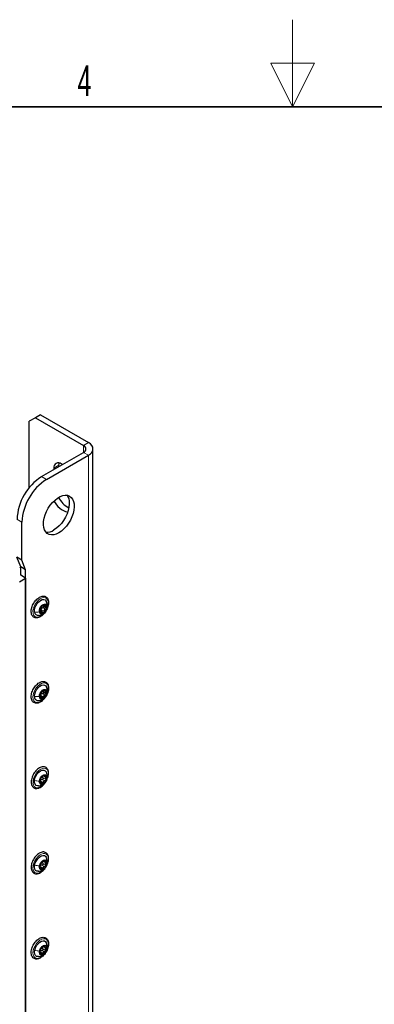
# Paper-space layout 'Blatt2' of a CAD drawing. Header units: millimetres. Extents: x 5 to 418, y 2 to 292.
# Tile 67 of 88: x 186 to 226, y 179 to 292. Entities that reach past the tile are written whole.
import ezdxf

# ---------------------------------------------------------------- set-up
doc = ezdxf.new("R2010")
doc.units = ezdxf.units.MM
doc.layers.add('SLD-0', color=7, linetype='Continuous')
doc.styles.add('SLDTEXTSTYLE1', font='TXT', dxfattribs={"width": 0.605})

psp = doc.layouts.new('Blatt2')

# ---------------------------------------------------------------- linework, layer by layer
at = {"color": 7, "linetype": 'Continuous', "lineweight": 25}
for p, q in [((187.47, 246.78), (186.77, 246.38)), ((188.04, 247.11), (187.47, 246.78)), ((187.47, 246.78), (192.99, 243.6)), ((188.04, 247.11), (193.55, 243.93)), ((186.77, 238.75), (186.77, 246.38)), ((194.08, 100.3), (194.08, 243.19)), ((188.18, 240.01), (192.99, 242.78)), ((188.75, 239.68), (193.55, 242.46)), ((189.6, 240.99), (189.6, 240.82)), ((190.16, 241.15), (190.16, 241.31)), ((190.58, 241.39), (190.44, 241.48)), ((185.92, 230.41), (185.92, 234.78)), ((185.92, 230.41), (185.35, 230.74)), ((185.78, 229.64), (185.35, 230.74)), ((186.34, 229.31), (185.78, 229.64)), ((185.78, 228.67), (185.78, 229.64)), ((186.34, 229.31), (185.92, 230.41)), ((186.34, 228.35), (185.78, 228.67)), ((186.34, 133.31), (186.34, 229.31)), ((185.64, 227.94), (186.34, 228.35)), ((186.34, 228.35), (186.34, 140.32)), ((188.31, 225.18), (188.65, 224.98)), ((188.32, 225.24), (188.38, 225.2)), ((188.29, 224.45), (188.02, 224.61)), ((188.35, 215.29), (188.66, 215.11)), ((188.36, 215.46), (188.42, 215.42)), ((188.19, 214.67), (188.01, 214.78)), ((188.14, 204.88), (187.99, 204.97)), ((188.37, 205.67), (188.46, 205.62)), ((188.38, 195.87), (188.49, 195.81)), ((188.11, 195.1), (187.98, 195.17)), ((188.39, 186.07), (188.51, 186)), ((188.78, 185.72), (188.8, 185.77)), ((188.1, 185.31), (187.98, 185.37))]:
    psp.add_line(p, q, dxfattribs=at)
at = {"color": 7, "linetype": 'Continuous', "lineweight": 18}
for p, q in [((192.99, 243.6), (193.55, 243.93)), ((192.99, 243.6), (192.99, 242.78)), ((192.99, 242.78), (193.55, 242.46)), ((193.55, 99.56), (193.55, 242.46)), ((190.16, 241.31), (189.6, 240.99)), ((188.18, 240.01), (188.75, 239.68)), ((185.92, 234.78), (185.35, 235.11)), ((188.34, 225.24), (188.35, 225.24)), ((188.52, 225.26), (188.64, 225.19)), ((187.99, 224.69), (187.99, 224.68)), ((188.03, 224.45), (188.13, 224.39)), ((188.16, 224.72), (188.47, 224.54)), ((188.31, 224.96), (188.62, 224.78)), ((188.28, 215.09), (188.59, 214.91)), ((188.38, 215.48), (188.41, 215.46)), ((188.51, 215.42), (188.66, 215.34)), ((188.82, 215.4), (188.8, 215.27)), ((188, 214.66), (188.08, 214.61)), ((188.1, 214.87), (188.41, 214.69)), ((188.01, 204.87), (188.05, 204.84)), ((188.05, 205.03), (188.36, 204.85)), ((188.24, 205.23), (188.55, 205.05)), ((188.34, 205.42), (188.65, 205.24)), ((188.36, 205.67), (188.67, 205.49)), ((188.44, 205.68), (188.46, 205.67)), ((188.81, 205.47), (188.8, 205.39)), ((188.37, 195.84), (188.68, 195.66)), ((188.47, 195.89), (188.49, 195.88)), ((187.98, 195.09), (188.04, 195.06)), ((188.02, 195.21), (188.33, 195.04)), ((188.21, 195.39), (188.53, 195.21)), ((188.32, 195.58), (188.63, 195.4)), ((188.8, 195.6), (188.79, 195.55)), ((188.2, 185.58), (188.51, 185.4)), ((188.31, 185.77), (188.62, 185.59)), ((188.37, 186.02), (188.68, 185.84)), ((188.45, 186.11), (188.5, 186.08)), ((188.01, 185.41), (188.32, 185.23)), ((188.01, 185.29), (188.03, 185.28))]:
    psp.add_line(p, q, dxfattribs=at)
at = {"color": 7, "linetype": 'Continuous', "lineweight": 25, "flags": 128}
for points in [[(193.55, 242.46), (193.78, 242.61), (193.95, 242.79), (194.05, 242.99), (194.08, 243.19), (194.05, 243.39), (193.95, 243.59), (193.78, 243.77), (193.55, 243.93)], [(190.16, 241.31), (190.18, 241.49), (190.2, 241.58)], [(190.16, 233.56), (189.86, 233.41), (189.57, 233.33), (189.3, 233.32), (189.05, 233.37), (188.83, 233.48), (188.66, 233.66), (188.52, 233.89), (188.43, 234.17), (188.39, 234.49), (188.41, 234.84), (188.47, 235.22), (188.58, 235.61), (188.74, 235.99), (188.94, 236.37), (189.17, 236.72), (189.43, 237.04), (189.72, 237.32), (190.01, 237.55), (190.31, 237.72), (190.61, 237.83), (190.89, 237.88), (191.15, 237.86), (191.38, 237.78), (191.58, 237.63), (191.74, 237.43), (191.85, 237.17), (191.91, 236.87), (191.93, 236.53), (191.89, 236.17), (191.8, 235.78), (191.67, 235.4), (191.49, 235.02), (191.27, 234.65), (191.02, 234.31), (190.75, 234.01), (190.46, 233.76), (190.16, 233.56)], [(191.1, 237.87), (191.17, 237.75), (191.29, 237.5), (191.35, 237.2), (191.36, 236.86), (191.32, 236.49), (191.24, 236.11), (191.1, 235.72), (190.92, 235.34), (190.71, 234.98), (190.46, 234.64), (190.18, 234.34), (189.89, 234.08), (189.6, 233.88)], [(187.37, 224.44), (187.37, 224.67), (187.42, 224.92), (187.52, 225.18), (187.67, 225.43), (187.85, 225.63), (188.05, 225.79), (188.25, 225.88), (188.43, 225.89), (188.59, 225.84), (188.7, 225.71), (188.76, 225.53)], [(187.94, 224.48), (187.94, 224.65), (187.99, 224.85), (188.09, 225.04), (188.22, 225.2), (188.37, 225.32), (188.51, 225.37), (188.65, 225.36), (188.74, 225.28), (188.79, 225.15)], [(188.79, 225.15), (188.79, 224.97), (188.74, 224.78), (188.64, 224.59), (188.51, 224.42), (188.36, 224.31), (188.21, 224.25), (188.08, 224.26), (187.99, 224.34), (187.94, 224.48)], [(187.36, 214.77), (187.39, 215.02), (187.47, 215.28), (187.6, 215.53), (187.77, 215.76), (187.97, 215.93), (188.17, 216.05), (188.36, 216.1), (188.53, 216.07), (188.66, 215.97), (188.73, 215.85)], [(187.93, 214.76), (187.95, 214.95), (188.03, 215.14), (188.15, 215.32), (188.29, 215.46), (188.44, 215.55), (188.58, 215.57), (188.7, 215.53), (188.77, 215.42), (188.8, 215.27)], [(188.8, 215.27), (188.77, 215.08), (188.7, 214.88), (188.58, 214.7), (188.44, 214.56), (188.29, 214.47), (188.15, 214.45), (188.03, 214.5), (187.96, 214.6), (187.93, 214.76)], [(187.37, 205.09), (187.42, 205.35), (187.53, 205.61), (187.68, 205.85), (187.87, 206.05), (188.06, 206.2), (188.26, 206.28), (188.45, 206.29), (188.6, 206.23), (188.71, 206.1), (188.73, 206.06)], [(187.82, 204.48), (187.69, 204.48), (187.54, 204.54), (187.43, 204.67), (187.37, 204.86), (187.37, 205.09)], [(187.93, 205.03), (187.98, 205.23), (188.07, 205.42), (188.2, 205.59), (188.35, 205.71), (188.5, 205.77), (188.63, 205.77), (188.73, 205.69), (188.79, 205.57), (188.8, 205.39)], [(188.8, 205.39), (188.75, 205.2), (188.66, 205.01), (188.53, 204.84), (188.38, 204.72), (188.23, 204.66), (188.1, 204.66), (188, 204.73), (187.94, 204.86), (187.93, 205.03)], [(187.38, 195.38), (187.45, 195.64), (187.58, 195.89), (187.74, 196.12), (187.93, 196.31), (188.13, 196.44), (188.33, 196.5), (188.5, 196.48), (188.64, 196.4), (188.73, 196.26)], [(187.94, 195.29), (188, 195.48), (188.1, 195.67), (188.24, 195.83), (188.39, 195.93), (188.54, 195.98), (188.66, 195.95), (188.75, 195.87), (188.8, 195.72), (188.79, 195.55)], [(187.81, 194.68), (187.81, 194.68), (187.63, 194.69), (187.49, 194.78), (187.4, 194.93), (187.36, 195.14), (187.38, 195.38)], [(188.79, 195.55), (188.73, 195.35), (188.63, 195.16), (188.49, 195.01), (188.34, 194.9), (188.19, 194.85), (188.07, 194.88), (187.98, 194.97), (187.93, 195.11), (187.94, 195.29)], [(187.39, 185.62), (187.47, 185.87), (187.6, 186.13), (187.77, 186.35), (187.96, 186.53), (188.16, 186.65), (188.35, 186.7), (188.52, 186.68), (188.66, 186.58), (188.73, 186.47)], [(187.81, 184.88), (187.78, 184.88), (187.61, 184.9), (187.48, 185), (187.39, 185.16), (187.36, 185.37), (187.39, 185.62)], [(188.78, 185.72), (188.72, 185.53), (188.61, 185.34), (188.47, 185.19), (188.32, 185.09), (188.18, 185.06), (188.05, 185.09), (187.97, 185.18), (187.93, 185.33), (187.95, 185.51)], [(187.95, 185.51), (188.01, 185.71), (188.12, 185.89), (188.26, 186.04), (188.41, 186.14), (188.55, 186.18), (188.68, 186.15), (188.76, 186.05), (188.8, 185.91), (188.78, 185.72)]]:
    psp.add_lwpolyline(points, dxfattribs=at)
at = {"color": 7, "linetype": 'Continuous', "lineweight": 18, "flags": 128}
for points in [[(187.2, 224.31), (187.19, 224.55), (187.23, 224.81), (187.32, 225.08), (187.45, 225.35), (187.62, 225.6), (187.81, 225.81), (188.02, 225.97), (188.23, 226.07), (188.43, 226.11), (188.61, 226.09), (188.76, 226), (188.87, 225.85), (188.93, 225.66), (188.94, 225.42), (188.9, 225.15), (188.81, 224.88), (188.68, 224.62), (188.51, 224.37), (188.32, 224.16), (188.11, 224), (187.9, 223.89), (187.7, 223.85), (187.52, 223.88), (187.37, 223.96), (187.26, 224.11), (187.2, 224.31)], [(187.19, 214.68), (187.22, 214.93), (187.29, 215.2), (187.41, 215.47), (187.57, 215.73), (187.75, 215.95), (187.96, 216.13), (188.17, 216.25), (188.38, 216.31), (188.56, 216.31), (188.72, 216.24), (188.84, 216.11), (188.92, 215.92), (188.94, 215.69), (188.92, 215.44), (188.85, 215.17), (188.73, 214.9), (188.57, 214.64), (188.38, 214.42), (188.18, 214.24), (187.96, 214.12), (187.76, 214.06), (187.57, 214.06), (187.41, 214.13), (187.29, 214.26), (187.22, 214.45), (187.19, 214.68)], [(187.2, 205.02), (187.25, 205.29), (187.35, 205.56), (187.5, 205.83), (187.67, 206.06), (187.87, 206.26), (188.08, 206.41), (188.29, 206.49), (188.49, 206.52), (188.66, 206.47), (188.8, 206.37), (188.89, 206.21), (188.94, 205.99), (188.94, 205.75), (188.88, 205.48), (188.78, 205.21), (188.64, 204.95), (188.46, 204.71), (188.26, 204.51), (188.05, 204.37), (187.84, 204.28), (187.65, 204.25), (187.48, 204.3), (187.34, 204.4), (187.24, 204.57), (187.2, 204.78), (187.2, 205.02)], [(187.21, 195.33), (187.29, 195.6), (187.41, 195.87), (187.56, 196.12), (187.75, 196.35), (187.95, 196.53), (188.16, 196.65), (188.37, 196.71), (188.56, 196.71), (188.72, 196.64), (188.84, 196.51), (188.92, 196.33), (188.94, 196.1), (188.92, 195.85), (188.85, 195.58), (188.73, 195.31), (188.57, 195.05), (188.39, 194.83), (188.18, 194.65), (187.97, 194.53), (187.77, 194.46), (187.58, 194.47), (187.42, 194.53), (187.3, 194.66), (187.22, 194.84), (187.19, 195.07), (187.21, 195.33)], [(187.22, 185.57), (187.3, 185.85), (187.43, 186.11), (187.59, 186.36), (187.78, 186.58), (187.99, 186.75), (188.2, 186.87), (188.4, 186.92), (188.59, 186.9), (188.74, 186.83), (188.86, 186.69), (188.93, 186.5), (188.94, 186.26), (188.91, 186), (188.83, 185.73), (188.71, 185.46), (188.54, 185.21), (188.35, 185), (188.15, 184.83), (187.94, 184.71), (187.73, 184.66), (187.55, 184.67), (187.39, 184.75), (187.28, 184.89), (187.21, 185.08), (187.19, 185.31), (187.22, 185.57)]]:
    psp.add_lwpolyline(points, dxfattribs=at)
at = {"color": 7, "linetype": 'Continuous', "lineweight": 25}
for centre, radius, start, end in [((192.83, 243.19), 0.437, 290.7834, 69.2166), ((190.11, 241.07), 0.524, 50.7967, 189.214), ((191.47, 234.84), 6.12, 122.4871, 177.5129), ((192.04, 234.52), 6.12, 122.4873, 177.5127), ((192.82, 239.08), 3.07, 208.4653, 240.4806), ((191.87, 238.39), 2.56, 207.5084, 254.3056), ((188.8, 235.09), 1.45, 264.4301, 303.3243), ((185.74, 229.73), 0.155, 242.6995, 285.2118), ((188.87, 224.52), 0.912, 129.208, 164.8555), ((188.52, 225.02), 0.304, 60.5487, 136.9585), ((188.37, 225.02), 0.397, 337.668, 41.0698), ((187.76, 224.46), 0.388, 182.6382, 277.5863), ((188.36, 224.6), 0.397, 157.668, 221.0698), ((188.21, 224.61), 0.304, 240.5487, 316.9585), ((188.46, 224.7), 0.335, 141.3446, 152.7188), ((187.86, 225.11), 0.912, 309.208, 344.8555), ((188.48, 214.82), 0.509, 153.5053, 206.7828), ((188.83, 214.75), 0.861, 122.7572, 159.8543), ((188.38, 214.83), 0.316, 135.3901, 147.2214), ((188.52, 215.28), 0.247, 40.878, 129.4097), ((187.9, 215.28), 0.861, 302.7572, 339.8543), ((188.25, 215.21), 0.509, 333.5053, 26.7828), ((187.78, 214.7), 0.425, 169.9555, 274.3432), ((188.21, 214.75), 0.247, 220.878, 309.4097), ((188.58, 205.01), 0.613, 150.1588, 197.0257), ((188.2, 204.92), 0.221, 204.3555, 299.9976), ((188.77, 205), 0.786, 116.5551, 156.0373), ((188.31, 204.99), 0.288, 130.0036, 142.5888), ((188.5, 205.52), 0.223, 166.1228, 181.0617), ((187.96, 205.43), 0.786, 296.5551, 336.0373), ((188.53, 205.51), 0.221, 24.3555, 119.9976), ((188.15, 205.42), 0.613, 330.1588, 17.0257), ((188.73, 195.24), 0.725, 111.8806, 153.6305), ((188.51, 195.67), 0.249, 162.7154, 176.5896), ((188.54, 195.71), 0.215, 14.1457, 111.8607), ((188.08, 195.63), 0.682, 327.8826, 11.4224), ((188.65, 195.2), 0.682, 147.8826, 191.4224), ((188.19, 195.12), 0.215, 194.1457, 291.8607), ((188.25, 195.17), 0.265, 126.1033, 139.4078), ((188, 195.59), 0.725, 291.8806, 333.6305), ((188.68, 185.4), 0.711, 146.871, 189.176), ((188.23, 185.36), 0.254, 124.3095, 137.988), ((188.71, 185.46), 0.696, 109.6859, 152.6115), ((188.52, 185.85), 0.26, 161.283, 174.764), ((188.54, 185.92), 0.215, 10.0449, 107.878), ((188.05, 185.84), 0.711, 326.871, 9.176), ((188.19, 185.32), 0.215, 190.0449, 287.878), ((188.02, 185.77), 0.696, 289.6859, 332.6115)]:
    psp.add_arc(centre, radius, start, end, dxfattribs=at)
for points, knots in [([(188.21, 224.03), (188.24, 224.06), (188.35, 224.14), (188.51, 224.32), (188.68, 224.56), (188.82, 224.82), (188.92, 225.09), (188.98, 225.36), (188.99, 225.61), (188.95, 225.84), (188.86, 226.04), (188.72, 226.18), (188.55, 226.27), (188.36, 226.29), (188.16, 226.26), (187.95, 226.17), (187.74, 226.03), (187.54, 225.84), (187.36, 225.61), (187.2, 225.36), (187.09, 225.09), (187.01, 224.82), (186.98, 224.56), (187, 224.32), (187.06, 224.1), (187.18, 223.94), (187.34, 223.82), (187.52, 223.77), (187.72, 223.78), (187.92, 223.85), (188.09, 223.94), (188.18, 224.01), (188.21, 224.03)], [0, 0, 0, 0, 0.018584, 0.053698, 0.088758, 0.123794, 0.158884, 0.194104, 0.229548, 0.265255, 0.30087, 0.335455, 0.368521, 0.400979, 0.433947, 0.468143, 0.503155, 0.538327, 0.573418, 0.608455, 0.643515, 0.678666, 0.714002, 0.749598, 0.785348, 0.82051, 0.854202, 0.886786, 0.919368, 0.953026, 0.987769, 1, 1, 1, 1]), ([(188.05, 224.88), (188.06, 224.89), (188.07, 224.92), (188.1, 224.96), (188.12, 225), (188.14, 225.03), (188.17, 225.07), (188.19, 225.1), (188.2, 225.12)], [0, 0, 0, 0, 0.2492191, 0.3743567, 0.4989469, 0.6240198, 0.7497675, 1, 1, 1, 1]), ([(188.3, 225.22), (188.29, 225.22), (188.27, 225.2), (188.24, 225.17), (188.22, 225.14), (188.21, 225.13), (188.2, 225.12)], [0, 0, 0, 0, 0.24999, 0.499611, 0.749127, 1, 1, 1, 1]), ([(188.35, 225.24), (188.35, 225.24), (188.35, 225.25), (188.34, 225.25), (188.32, 225.24), (188.31, 225.23), (188.3, 225.22)], [0, 0, 0, 0, 0.249853, 0.499901, 0.750114, 1, 1, 1, 1]), ([(188.41, 225.13), (188.41, 225.12), (188.42, 225.11), (188.43, 225.08), (188.43, 225.05), (188.41, 225.01), (188.38, 224.98), (188.35, 224.96), (188.32, 224.96), (188.31, 224.96)], [0, 0, 0, 0, 0.0706039, 0.2251979, 0.3796653, 0.5342532, 0.6896551, 0.8445134, 1, 1, 1, 1]), ([(188.35, 225.24), (188.35, 225.23), (188.35, 225.22), (188.37, 225.21), (188.4, 225.21), (188.43, 225.22), (188.48, 225.24), (188.52, 225.25), (188.54, 225.27)], [0, 0, 0, 0, 0.24922, 0.374358, 0.498948, 0.624021, 0.749768, 1, 1, 1, 1]), ([(188.67, 225.28), (188.66, 225.28), (188.65, 225.29), (188.61, 225.29), (188.58, 225.28), (188.55, 225.27), (188.54, 225.27)], [0, 0, 0, 0, 0.249858, 0.4994668, 0.7490113, 1, 1, 1, 1]), ([(188.64, 225.19), (188.62, 225.17), (188.6, 225.14), (188.58, 225.1), (188.58, 225.07), (188.59, 225.04), (188.62, 225), (188.65, 224.99), (188.68, 224.98)], [0, 0, 0, 0, 0.249194, 0.37433, 0.498925, 0.624004, 0.749757, 1, 1, 1, 1]), ([(188.64, 225.19), (188.65, 225.19), (188.67, 225.21), (188.68, 225.24), (188.68, 225.26), (188.67, 225.27), (188.67, 225.28)], [0, 0, 0, 0, 0.249806, 0.500054, 0.750309, 1, 1, 1, 1]), ([(188.81, 225.39), (188.8, 225.43), (188.78, 225.54), (188.74, 225.63), (188.72, 225.68)], [0, 0, 0, 0, 0.4791583, 1, 1, 1, 1]), ([(188.79, 224.96), (188.8, 225.01), (188.83, 225.13), (188.82, 225.25), (188.81, 225.31)], [0, 0, 0, 0, 0.460734, 1, 1, 1, 1]), ([(187.8, 224.07), (187.91, 224.09), (188.08, 224.13), (188.29, 224.23), (188.37, 224.31), (188.4, 224.33)], [0, 0, 0, 0, 0.4771081, 0.8226819, 1, 1, 1, 1]), ([(187.99, 224.75), (187.99, 224.74), (187.98, 224.72), (187.98, 224.7), (187.99, 224.68), (187.99, 224.68), (187.99, 224.68)], [0, 0, 0, 0, 0.250032, 0.499632, 0.749228, 1, 1, 1, 1]), ([(188.05, 224.88), (188.04, 224.87), (188.03, 224.86), (188.02, 224.83), (188, 224.79), (188, 224.77), (187.99, 224.75)], [0, 0, 0, 0, 0.249816, 0.499908, 0.75012, 1, 1, 1, 1]), ([(188.03, 224.47), (188.03, 224.5), (188.03, 224.54), (188.02, 224.6), (188.02, 224.63), (188.01, 224.66), (188.01, 224.68), (188, 224.68), (187.99, 224.68)], [0, 0, 0, 0, 0.2491937, 0.3743301, 0.4989253, 0.6240038, 0.7497569, 1, 1, 1, 1]), ([(188.03, 224.47), (188.03, 224.46), (188.03, 224.43), (188.03, 224.39), (188.04, 224.36), (188.06, 224.35), (188.06, 224.34)], [0, 0, 0, 0, 0.249806, 0.500054, 0.750309, 1, 1, 1, 1]), ([(188.06, 224.34), (188.07, 224.34), (188.08, 224.33), (188.1, 224.34), (188.12, 224.36), (188.12, 224.38), (188.13, 224.39)], [0, 0, 0, 0, 0.249858, 0.499467, 0.749011, 1, 1, 1, 1]), ([(188.16, 224.72), (188.16, 224.71), (188.17, 224.68), (188.16, 224.64), (188.15, 224.61), (188.12, 224.58), (188.1, 224.57), (188.09, 224.57)], [0, 0, 0, 0, 0.2033628, 0.4051567, 0.6078835, 0.8104316, 1, 1, 1, 1]), ([(188.32, 224.42), (188.3, 224.44), (188.27, 224.47), (188.23, 224.48), (188.2, 224.48), (188.18, 224.47), (188.15, 224.45), (188.13, 224.41), (188.13, 224.39)], [0, 0, 0, 0, 0.24922, 0.374358, 0.498948, 0.624021, 0.749768, 1, 1, 1, 1]), ([(188.16, 224.72), (188.15, 224.74), (188.14, 224.78), (188.15, 224.83), (188.16, 224.85)], [0, 0, 0, 0, 0.500646, 1, 1, 1, 1]), ([(188.19, 224.91), (188.21, 224.92), (188.25, 224.95), (188.29, 224.95), (188.31, 224.96)], [0, 0, 0, 0, 0.49811, 1, 1, 1, 1]), ([(188.32, 224.42), (188.32, 224.41), (188.34, 224.4), (188.37, 224.38), (188.4, 224.38), (188.42, 224.39), (188.43, 224.4)], [0, 0, 0, 0, 0.249853, 0.499901, 0.750114, 1, 1, 1, 1]), ([(188.43, 224.4), (188.44, 224.41), (188.46, 224.43), (188.47, 224.46), (188.48, 224.5), (188.47, 224.53), (188.47, 224.54)], [0, 0, 0, 0, 0.2499898, 0.4996108, 0.7491272, 1, 1, 1, 1]), ([(188.62, 224.78), (188.6, 224.77), (188.56, 224.77), (188.51, 224.73), (188.48, 224.7), (188.46, 224.66), (188.45, 224.61), (188.46, 224.57), (188.47, 224.54)], [0, 0, 0, 0, 0.249219, 0.374357, 0.498947, 0.62402, 0.749767, 1, 1, 1, 1]), ([(188.62, 224.78), (188.64, 224.78), (188.66, 224.78), (188.69, 224.8), (188.72, 224.83), (188.73, 224.86), (188.74, 224.87)], [0, 0, 0, 0, 0.249816, 0.499908, 0.75012, 1, 1, 1, 1]), ([(188.74, 224.87), (188.74, 224.88), (188.74, 224.9), (188.73, 224.94), (188.71, 224.96), (188.69, 224.97), (188.68, 224.98)], [0, 0, 0, 0, 0.250032, 0.499632, 0.749228, 1, 1, 1, 1]), ([(188.05, 214.12), (188.08, 214.14), (188.19, 214.21), (188.37, 214.36), (188.55, 214.57), (188.72, 214.82), (188.85, 215.08), (188.94, 215.36), (188.98, 215.62), (188.98, 215.87), (188.93, 216.1), (188.83, 216.28), (188.68, 216.41), (188.51, 216.48), (188.31, 216.49), (188.11, 216.45), (187.9, 216.34), (187.69, 216.19), (187.49, 215.99), (187.32, 215.76), (187.17, 215.5), (187.06, 215.23), (187, 214.96), (186.98, 214.7), (187.01, 214.46), (187.09, 214.26), (187.21, 214.1), (187.38, 214.01), (187.57, 213.97), (187.77, 213.99), (187.93, 214.05), (188.02, 214.11), (188.05, 214.12)], [0, 0, 0, 0, 0.018671, 0.053855, 0.088975, 0.124022, 0.159065, 0.194178, 0.229444, 0.264954, 0.300709, 0.33617, 0.370376, 0.403178, 0.43563, 0.468881, 0.503339, 0.538444, 0.573601, 0.608673, 0.643708, 0.678784, 0.713971, 0.749366, 0.785026, 0.820722, 0.855584, 0.88891, 0.921435, 0.954207, 0.988173, 1, 1, 1, 1]), ([(188.02, 215.04), (188.02, 215.03), (188.01, 215.01), (188, 214.98), (188, 214.96), (188, 214.96), (188.01, 214.96)], [0, 0, 0, 0, 0.250032, 0.499632, 0.749228, 1, 1, 1, 1]), ([(188.01, 214.72), (188.01, 214.75), (188.01, 214.79), (188.02, 214.85), (188.02, 214.89), (188.02, 214.92), (188.01, 214.95), (188.01, 214.95), (188.01, 214.96)], [0, 0, 0, 0, 0.249194, 0.37433, 0.498925, 0.624004, 0.749757, 1, 1, 1, 1]), ([(188.08, 215.15), (188.08, 215.15), (188.07, 215.14), (188.05, 215.11), (188.04, 215.08), (188.03, 215.05), (188.02, 215.04)], [0, 0, 0, 0, 0.249816, 0.4999076, 0.7501199, 1, 1, 1, 1]), ([(188.08, 215.15), (188.09, 215.17), (188.1, 215.18), (188.13, 215.22), (188.16, 215.25), (188.18, 215.28), (188.22, 215.33), (188.24, 215.35), (188.26, 215.37)], [0, 0, 0, 0, 0.249219, 0.374357, 0.498947, 0.62402, 0.749767, 1, 1, 1, 1]), ([(188.1, 214.87), (188.1, 214.89), (188.09, 214.94), (188.11, 214.98), (188.12, 215)], [0, 0, 0, 0, 0.500646, 1, 1, 1, 1]), ([(188.16, 215.05), (188.17, 215.06), (188.21, 215.08), (188.25, 215.09), (188.28, 215.09)], [0, 0, 0, 0, 0.49811, 1, 1, 1, 1]), ([(188.36, 215.47), (188.35, 215.46), (188.33, 215.45), (188.3, 215.42), (188.28, 215.4), (188.26, 215.38), (188.26, 215.37)], [0, 0, 0, 0, 0.24999, 0.499611, 0.749127, 1, 1, 1, 1]), ([(188.35, 215.28), (188.34, 215.3), (188.3, 215.32), (188.29, 215.35), (188.28, 215.37)], [0, 0, 0, 0, 0.500609, 1, 1, 1, 1]), ([(188.35, 215.28), (188.36, 215.28), (188.38, 215.27), (188.4, 215.24), (188.41, 215.2), (188.4, 215.16), (188.38, 215.13), (188.35, 215.1), (188.31, 215.09), (188.29, 215.09), (188.28, 215.09)], [0, 0, 0, 0, 0.125212, 0.249468, 0.37431, 0.49905, 0.623887, 0.749382, 0.874437, 1, 1, 1, 1]), ([(188.41, 215.46), (188.41, 215.47), (188.42, 215.48), (188.41, 215.48), (188.39, 215.48), (188.37, 215.47), (188.36, 215.47)], [0, 0, 0, 0, 0.249853, 0.499901, 0.750114, 1, 1, 1, 1]), ([(188.41, 215.46), (188.41, 215.45), (188.4, 215.43), (188.42, 215.42), (188.44, 215.42), (188.47, 215.42), (188.52, 215.42), (188.56, 215.44), (188.59, 215.45)], [0, 0, 0, 0, 0.24922, 0.374358, 0.498948, 0.624021, 0.749768, 1, 1, 1, 1]), ([(188.71, 215.44), (188.7, 215.45), (188.69, 215.46), (188.66, 215.46), (188.62, 215.46), (188.6, 215.45), (188.59, 215.45)], [0, 0, 0, 0, 0.249858, 0.4994668, 0.7490113, 1, 1, 1, 1]), ([(188.66, 215.34), (188.64, 215.32), (188.61, 215.29), (188.59, 215.25), (188.58, 215.22), (188.59, 215.18), (188.61, 215.14), (188.64, 215.12), (188.66, 215.11)], [0, 0, 0, 0, 0.249194, 0.37433, 0.498925, 0.624004, 0.749757, 1, 1, 1, 1]), ([(188.59, 214.91), (188.6, 214.91), (188.62, 214.91), (188.66, 214.92), (188.69, 214.95), (188.7, 214.97), (188.71, 214.98)], [0, 0, 0, 0, 0.249816, 0.4999076, 0.7501199, 1, 1, 1, 1]), ([(188.66, 215.34), (188.67, 215.35), (188.69, 215.36), (188.71, 215.39), (188.72, 215.42), (188.71, 215.43), (188.71, 215.44)], [0, 0, 0, 0, 0.249806, 0.500054, 0.750309, 1, 1, 1, 1]), ([(188.71, 214.98), (188.71, 215), (188.72, 215.02), (188.71, 215.06), (188.69, 215.09), (188.67, 215.1), (188.66, 215.11)], [0, 0, 0, 0, 0.250032, 0.4996317, 0.7492275, 1, 1, 1, 1]), ([(188.82, 215.4), (188.82, 215.47), (188.81, 215.63), (188.76, 215.78), (188.73, 215.86)], [0, 0, 0, 0, 0.4696127, 1, 1, 1, 1]), ([(188.77, 215.09), (188.78, 215.12), (188.82, 215.22), (188.82, 215.33), (188.82, 215.4)], [0, 0, 0, 0, 0.301304, 1, 1, 1, 1]), ([(187.81, 214.28), (187.95, 214.31), (188.2, 214.37), (188.46, 214.55), (188.55, 214.68), (188.58, 214.71)], [0, 0, 0, 0, 0.476047, 0.851927, 1, 1, 1, 1]), ([(188.01, 214.72), (188, 214.71), (188, 214.69), (188, 214.65), (188.01, 214.61), (188.02, 214.59), (188.02, 214.59)], [0, 0, 0, 0, 0.249806, 0.500054, 0.750309, 1, 1, 1, 1]), ([(188.02, 214.59), (188.03, 214.58), (188.04, 214.57), (188.06, 214.57), (188.07, 214.59), (188.08, 214.61), (188.08, 214.61)], [0, 0, 0, 0, 0.249858, 0.499467, 0.749011, 1, 1, 1, 1]), ([(188.1, 214.87), (188.1, 214.86), (188.11, 214.83), (188.1, 214.79), (188.08, 214.76), (188.07, 214.75), (188.06, 214.74)], [0, 0, 0, 0, 0.277214, 0.552289, 0.828635, 1, 1, 1, 1]), ([(188.26, 214.6), (188.24, 214.62), (188.22, 214.65), (188.19, 214.68), (188.16, 214.68), (188.13, 214.68), (188.11, 214.66), (188.09, 214.63), (188.08, 214.61)], [0, 0, 0, 0, 0.24922, 0.374358, 0.498948, 0.624021, 0.749768, 1, 1, 1, 1]), ([(188.26, 214.6), (188.27, 214.59), (188.28, 214.57), (188.31, 214.55), (188.34, 214.54), (188.36, 214.55), (188.37, 214.56)], [0, 0, 0, 0, 0.249853, 0.499901, 0.750114, 1, 1, 1, 1]), ([(188.37, 214.56), (188.37, 214.56), (188.39, 214.58), (188.41, 214.61), (188.42, 214.65), (188.41, 214.68), (188.41, 214.69)], [0, 0, 0, 0, 0.24999, 0.499611, 0.749127, 1, 1, 1, 1]), ([(188.59, 214.91), (188.56, 214.91), (188.52, 214.9), (188.47, 214.88), (188.44, 214.85), (188.42, 214.81), (188.41, 214.76), (188.41, 214.72), (188.41, 214.69)], [0, 0, 0, 0, 0.249219, 0.374357, 0.498947, 0.62402, 0.749767, 1, 1, 1, 1]), ([(188.69, 205), (188.72, 205.04), (188.79, 205.16), (188.88, 205.39), (188.96, 205.66), (188.99, 205.92), (188.97, 206.16), (188.9, 206.37), (188.78, 206.54), (188.62, 206.65), (188.44, 206.69), (188.24, 206.68), (188.03, 206.62), (187.82, 206.49), (187.61, 206.32), (187.42, 206.11), (187.26, 205.87), (187.13, 205.6), (187.03, 205.33), (186.99, 205.06), (186.98, 204.81), (187.03, 204.59), (187.13, 204.4), (187.27, 204.26), (187.45, 204.19), (187.64, 204.18), (187.8, 204.21), (187.89, 204.24), (187.91, 204.25)], [0, 0, 0, 0, 0.01942, 0.060313, 0.101316, 0.142539, 0.184069, 0.225755, 0.266701, 0.305909, 0.343888, 0.381924, 0.421248, 0.461808, 0.502835, 0.5438, 0.584678, 0.625544, 0.666487, 0.7076, 0.748991, 0.790676, 0.832093, 0.872117, 0.910452, 0.94829, 0.98697, 1, 1, 1, 1]), ([(188.81, 205.47), (188.82, 205.57), (188.83, 205.77), (188.76, 205.96), (188.73, 206.06)], [0, 0, 0, 0, 0.488784, 1, 1, 1, 1]), ([(187.81, 204.48), (187.9, 204.49), (188.05, 204.52), (188.28, 204.63), (188.44, 204.73), (188.5, 204.82), (188.51, 204.83)], [0, 0, 0, 0, 0.335233, 0.596851, 0.941548, 1, 1, 1, 1]), ([(187.91, 204.25), (187.95, 204.27), (188.06, 204.32), (188.24, 204.44), (188.44, 204.64), (188.59, 204.83), (188.67, 204.96), (188.69, 205)], [0, 0, 0, 0, 0.131653, 0.378194, 0.624901, 0.871037, 1, 1, 1, 1]), ([(188, 204.97), (187.99, 204.96), (187.99, 204.94), (187.99, 204.9), (187.99, 204.86), (187.99, 204.84), (188, 204.83)], [0, 0, 0, 0, 0.249806, 0.5000545, 0.7503094, 1, 1, 1, 1]), ([(188, 204.97), (188, 205), (188.01, 205.04), (188.01, 205.1), (188.02, 205.13), (188.02, 205.17), (188.03, 205.2), (188.02, 205.21), (188.02, 205.22)], [0, 0, 0, 0, 0.249194, 0.37433, 0.498925, 0.624004, 0.749757, 1, 1, 1, 1]), ([(188, 204.83), (188, 204.82), (188.01, 204.81), (188.03, 204.81), (188.04, 204.82), (188.05, 204.83), (188.05, 204.84)], [0, 0, 0, 0, 0.249858, 0.499467, 0.749011, 1, 1, 1, 1]), ([(188.05, 205.32), (188.05, 205.3), (188.04, 205.28), (188.03, 205.25), (188.02, 205.23), (188.02, 205.22), (188.02, 205.22)], [0, 0, 0, 0, 0.250032, 0.499632, 0.749228, 1, 1, 1, 1]), ([(188.12, 205.41), (188.11, 205.41), (188.11, 205.4), (188.09, 205.38), (188.07, 205.35), (188.06, 205.33), (188.05, 205.32)], [0, 0, 0, 0, 0.249816, 0.4999076, 0.7501199, 1, 1, 1, 1]), ([(188.05, 205.03), (188.05, 205.06), (188.05, 205.1), (188.07, 205.14), (188.08, 205.16)], [0, 0, 0, 0, 0.500646, 1, 1, 1, 1]), ([(188.21, 204.79), (188.2, 204.81), (188.18, 204.85), (188.15, 204.88), (188.13, 204.89), (188.1, 204.89), (188.08, 204.88), (188.06, 204.86), (188.05, 204.84)], [0, 0, 0, 0, 0.24922, 0.374358, 0.498948, 0.624021, 0.749768, 1, 1, 1, 1]), ([(188.12, 205.41), (188.13, 205.42), (188.14, 205.44), (188.17, 205.47), (188.19, 205.49), (188.22, 205.52), (188.26, 205.56), (188.29, 205.59), (188.3, 205.61)], [0, 0, 0, 0, 0.249219, 0.374357, 0.498947, 0.62402, 0.749767, 1, 1, 1, 1]), ([(188.12, 205.21), (188.14, 205.22), (188.18, 205.24), (188.22, 205.23), (188.24, 205.23)], [0, 0, 0, 0, 0.4981104, 1, 1, 1, 1]), ([(188.21, 204.79), (188.22, 204.78), (188.23, 204.76), (188.25, 204.73), (188.28, 204.72), (188.3, 204.73), (188.31, 204.73)], [0, 0, 0, 0, 0.249853, 0.499901, 0.750114, 1, 1, 1, 1]), ([(188.34, 205.42), (188.34, 205.42), (188.36, 205.4), (188.38, 205.37), (188.38, 205.33), (188.37, 205.29), (188.34, 205.26), (188.31, 205.24), (188.28, 205.23), (188.25, 205.23), (188.24, 205.23)], [0, 0, 0, 0, 0.125212, 0.249468, 0.37431, 0.49905, 0.623887, 0.749382, 0.874437, 1, 1, 1, 1]), ([(188.34, 205.42), (188.32, 205.44), (188.29, 205.46), (188.28, 205.5), (188.27, 205.52)], [0, 0, 0, 0, 0.500609, 1, 1, 1, 1]), ([(188.42, 205.7), (188.41, 205.69), (188.39, 205.68), (188.36, 205.66), (188.33, 205.64), (188.31, 205.62), (188.3, 205.61)], [0, 0, 0, 0, 0.24999, 0.499611, 0.749127, 1, 1, 1, 1]), ([(188.31, 204.73), (188.32, 204.74), (188.34, 204.75), (188.36, 204.78), (188.37, 204.81), (188.37, 204.84), (188.36, 204.85)], [0, 0, 0, 0, 0.24999, 0.499611, 0.749127, 1, 1, 1, 1]), ([(188.55, 205.05), (188.53, 205.05), (188.49, 205.05), (188.44, 205.03), (188.41, 205.01), (188.38, 204.98), (188.36, 204.92), (188.36, 204.88), (188.36, 204.85)], [0, 0, 0, 0, 0.249219, 0.374357, 0.498947, 0.62402, 0.749767, 1, 1, 1, 1]), ([(188.46, 205.67), (188.46, 205.68), (188.46, 205.69), (188.46, 205.7), (188.44, 205.71), (188.43, 205.7), (188.42, 205.7)], [0, 0, 0, 0, 0.249853, 0.499901, 0.750114, 1, 1, 1, 1]), ([(188.46, 205.67), (188.45, 205.66), (188.44, 205.64), (188.46, 205.62), (188.47, 205.61), (188.5, 205.61), (188.55, 205.61), (188.59, 205.62), (188.62, 205.62)], [0, 0, 0, 0, 0.24922, 0.374358, 0.498948, 0.624021, 0.749768, 1, 1, 1, 1]), ([(188.55, 205.05), (188.56, 205.05), (188.59, 205.05), (188.62, 205.06), (188.66, 205.08), (188.67, 205.1), (188.68, 205.11)], [0, 0, 0, 0, 0.249816, 0.499908, 0.75012, 1, 1, 1, 1]), ([(188.67, 205.49), (188.65, 205.47), (188.62, 205.45), (188.59, 205.41), (188.58, 205.37), (188.58, 205.33), (188.6, 205.29), (188.63, 205.26), (188.65, 205.24)], [0, 0, 0, 0, 0.2491937, 0.3743301, 0.4989253, 0.6240038, 0.7497569, 1, 1, 1, 1]), ([(188.73, 205.6), (188.73, 205.61), (188.72, 205.62), (188.69, 205.63), (188.65, 205.63), (188.63, 205.63), (188.62, 205.62)], [0, 0, 0, 0, 0.249858, 0.499467, 0.749011, 1, 1, 1, 1]), ([(188.68, 205.11), (188.68, 205.13), (188.69, 205.15), (188.69, 205.19), (188.67, 205.22), (188.66, 205.24), (188.65, 205.24)], [0, 0, 0, 0, 0.250032, 0.499632, 0.749228, 1, 1, 1, 1]), ([(188.67, 205.49), (188.68, 205.5), (188.71, 205.51), (188.73, 205.54), (188.74, 205.57), (188.73, 205.59), (188.73, 205.6)], [0, 0, 0, 0, 0.249806, 0.5000545, 0.7503094, 1, 1, 1, 1]), ([(188.63, 195.1), (188.65, 195.14), (188.73, 195.25), (188.84, 195.47), (188.93, 195.74), (188.98, 196.01), (188.98, 196.26), (188.93, 196.49), (188.84, 196.67), (188.69, 196.81), (188.52, 196.88), (188.33, 196.9), (188.12, 196.85), (187.91, 196.75), (187.7, 196.6), (187.5, 196.41), (187.33, 196.17), (187.18, 195.92), (187.07, 195.65), (187, 195.38), (186.98, 195.12), (187, 194.88), (187.08, 194.67), (187.2, 194.52), (187.37, 194.41), (187.55, 194.38), (187.71, 194.39), (187.8, 194.41), (187.82, 194.42)], [0, 0, 0, 0, 0.019013, 0.059895, 0.100855, 0.141987, 0.183397, 0.225101, 0.266526, 0.306548, 0.344888, 0.382741, 0.42145, 0.46158, 0.502515, 0.543537, 0.584463, 0.625338, 0.666259, 0.707301, 0.748579, 0.790166, 0.831834, 0.872603, 0.911587, 0.949541, 0.987715, 1, 1, 1, 1]), ([(188.14, 195.65), (188.15, 195.66), (188.16, 195.67), (188.19, 195.7), (188.22, 195.72), (188.25, 195.75), (188.29, 195.79), (188.32, 195.81), (188.34, 195.83)], [0, 0, 0, 0, 0.249219, 0.374357, 0.498947, 0.62402, 0.749767, 1, 1, 1, 1]), ([(188.32, 195.58), (188.31, 195.6), (188.28, 195.63), (188.27, 195.67), (188.27, 195.69)], [0, 0, 0, 0, 0.500609, 1, 1, 1, 1]), ([(188.28, 195.75), (188.29, 195.76), (188.31, 195.8), (188.35, 195.83), (188.37, 195.84)], [0, 0, 0, 0, 0.498111, 1, 1, 1, 1]), ([(188.46, 195.91), (188.45, 195.91), (188.43, 195.9), (188.39, 195.88), (188.36, 195.86), (188.34, 195.84), (188.34, 195.83)], [0, 0, 0, 0, 0.24999, 0.499611, 0.749127, 1, 1, 1, 1]), ([(188.49, 195.88), (188.49, 195.88), (188.5, 195.9), (188.49, 195.91), (188.48, 195.92), (188.46, 195.92), (188.46, 195.91)], [0, 0, 0, 0, 0.249853, 0.499901, 0.750114, 1, 1, 1, 1]), ([(188.49, 195.88), (188.48, 195.86), (188.47, 195.84), (188.48, 195.82), (188.49, 195.8), (188.52, 195.8), (188.57, 195.79), (188.61, 195.8), (188.63, 195.8)], [0, 0, 0, 0, 0.24922, 0.374358, 0.498948, 0.624021, 0.749768, 1, 1, 1, 1]), ([(188.74, 195.77), (188.74, 195.77), (188.73, 195.79), (188.7, 195.8), (188.67, 195.81), (188.65, 195.8), (188.63, 195.8)], [0, 0, 0, 0, 0.249858, 0.499467, 0.749011, 1, 1, 1, 1]), ([(188.68, 195.66), (188.69, 195.66), (188.71, 195.68), (188.73, 195.71), (188.75, 195.74), (188.75, 195.76), (188.74, 195.77)], [0, 0, 0, 0, 0.249806, 0.500054, 0.750309, 1, 1, 1, 1]), ([(188.8, 195.6), (188.81, 195.65), (188.82, 195.76), (188.82, 195.99), (188.76, 196.16), (188.72, 196.27)], [0, 0, 0, 0, 0.235622, 0.48553, 1, 1, 1, 1]), ([(187.8, 194.68), (187.89, 194.69), (188.04, 194.72), (188.26, 194.82), (188.41, 194.92), (188.48, 195), (188.49, 195.02)], [0, 0, 0, 0, 0.33593, 0.592085, 0.912011, 1, 1, 1, 1]), ([(187.82, 194.42), (187.86, 194.43), (187.97, 194.47), (188.15, 194.58), (188.35, 194.75), (188.52, 194.93), (188.6, 195.05), (188.63, 195.1)], [0, 0, 0, 0, 0.131881, 0.376752, 0.622939, 0.868754, 1, 1, 1, 1]), ([(187.99, 195.21), (187.99, 195.2), (187.98, 195.17), (187.98, 195.13), (187.98, 195.09), (187.98, 195.08), (187.99, 195.07)], [0, 0, 0, 0, 0.249806, 0.500054, 0.750309, 1, 1, 1, 1]), ([(187.99, 195.21), (188, 195.23), (188.01, 195.27), (188.02, 195.33), (188.02, 195.37), (188.03, 195.4), (188.04, 195.44), (188.04, 195.45), (188.04, 195.46)], [0, 0, 0, 0, 0.249194, 0.37433, 0.498925, 0.624004, 0.749757, 1, 1, 1, 1]), ([(187.99, 195.07), (187.99, 195.06), (187.99, 195.04), (188.01, 195.04), (188.02, 195.04), (188.03, 195.06), (188.04, 195.06)], [0, 0, 0, 0, 0.249858, 0.4994668, 0.7490113, 1, 1, 1, 1]), ([(188.02, 195.21), (188.02, 195.24), (188.02, 195.28), (188.04, 195.32), (188.05, 195.34)], [0, 0, 0, 0, 0.500646, 1, 1, 1, 1]), ([(188.08, 195.56), (188.07, 195.55), (188.06, 195.53), (188.05, 195.5), (188.04, 195.47), (188.04, 195.47), (188.04, 195.46)], [0, 0, 0, 0, 0.250032, 0.499632, 0.749228, 1, 1, 1, 1]), ([(188.18, 194.99), (188.17, 195.01), (188.16, 195.05), (188.13, 195.09), (188.11, 195.1), (188.08, 195.11), (188.06, 195.1), (188.05, 195.08), (188.04, 195.06)], [0, 0, 0, 0, 0.24922, 0.374358, 0.498948, 0.624021, 0.749768, 1, 1, 1, 1]), ([(188.14, 195.65), (188.14, 195.65), (188.13, 195.64), (188.12, 195.62), (188.1, 195.6), (188.08, 195.57), (188.08, 195.56)], [0, 0, 0, 0, 0.249816, 0.499908, 0.75012, 1, 1, 1, 1]), ([(188.1, 195.38), (188.12, 195.39), (188.15, 195.41), (188.19, 195.4), (188.21, 195.39)], [0, 0, 0, 0, 0.49811, 1, 1, 1, 1]), ([(188.18, 194.99), (188.19, 194.98), (188.2, 194.96), (188.22, 194.93), (188.25, 194.91), (188.26, 194.92), (188.27, 194.92)], [0, 0, 0, 0, 0.2498531, 0.4999013, 0.7501145, 1, 1, 1, 1]), ([(188.32, 195.58), (188.33, 195.58), (188.34, 195.56), (188.36, 195.52), (188.36, 195.49), (188.34, 195.45), (188.32, 195.42), (188.29, 195.4), (188.25, 195.39), (188.23, 195.39), (188.21, 195.39)], [0, 0, 0, 0, 0.125212, 0.249468, 0.37431, 0.49905, 0.623887, 0.749382, 0.874437, 1, 1, 1, 1]), ([(188.27, 194.92), (188.28, 194.92), (188.3, 194.93), (188.32, 194.96), (188.33, 195), (188.33, 195.02), (188.33, 195.04)], [0, 0, 0, 0, 0.24999, 0.499611, 0.749127, 1, 1, 1, 1]), ([(188.53, 195.21), (188.5, 195.22), (188.46, 195.22), (188.41, 195.21), (188.38, 195.19), (188.36, 195.16), (188.34, 195.11), (188.33, 195.06), (188.33, 195.04)], [0, 0, 0, 0, 0.249219, 0.374357, 0.498947, 0.62402, 0.749767, 1, 1, 1, 1]), ([(188.53, 195.21), (188.54, 195.21), (188.56, 195.21), (188.6, 195.22), (188.63, 195.24), (188.65, 195.26), (188.65, 195.27)], [0, 0, 0, 0, 0.249816, 0.499908, 0.75012, 1, 1, 1, 1]), ([(188.68, 195.66), (188.65, 195.64), (188.62, 195.62), (188.59, 195.57), (188.58, 195.54), (188.58, 195.5), (188.59, 195.45), (188.61, 195.42), (188.63, 195.4)], [0, 0, 0, 0, 0.249194, 0.37433, 0.498925, 0.624004, 0.749757, 1, 1, 1, 1]), ([(188.65, 195.27), (188.66, 195.28), (188.67, 195.31), (188.67, 195.34), (188.66, 195.38), (188.64, 195.4), (188.63, 195.4)], [0, 0, 0, 0, 0.250032, 0.499632, 0.749228, 1, 1, 1, 1]), ([(187.78, 184.61), (187.82, 184.62), (187.93, 184.65), (188.11, 184.75), (188.32, 184.92), (188.51, 185.12), (188.68, 185.36), (188.82, 185.62), (188.92, 185.89), (188.98, 186.16), (188.99, 186.42), (188.95, 186.65), (188.86, 186.84), (188.72, 186.99), (188.55, 187.07), (188.36, 187.1), (188.16, 187.07), (187.95, 186.98), (187.74, 186.84), (187.54, 186.65), (187.36, 186.42), (187.2, 186.17), (187.09, 185.9), (187.01, 185.63), (186.98, 185.37), (187, 185.12), (187.06, 184.91), (187.18, 184.74), (187.34, 184.63), (187.52, 184.58), (187.67, 184.59), (187.76, 184.61), (187.78, 184.61)], [0, 0, 0, 0, 0.018881, 0.053762, 0.088915, 0.124057, 0.159117, 0.194153, 0.229243, 0.264462, 0.299905, 0.335611, 0.371229, 0.405824, 0.438897, 0.471358, 0.504319, 0.538509, 0.573518, 0.60869, 0.643782, 0.678819, 0.713879, 0.74903, 0.784364, 0.81996, 0.855711, 0.89088, 0.924581, 0.957168, 0.989747, 1, 1, 1, 1]), ([(187.99, 185.43), (188, 185.45), (188.01, 185.49), (188.02, 185.54), (188.03, 185.59), (188.03, 185.62), (188.04, 185.66), (188.04, 185.67), (188.05, 185.68)], [0, 0, 0, 0, 0.249194, 0.37433, 0.498925, 0.624004, 0.749757, 1, 1, 1, 1]), ([(188.01, 185.41), (188.01, 185.43), (188.01, 185.48), (188.03, 185.51), (188.04, 185.53)], [0, 0, 0, 0, 0.500646, 1, 1, 1, 1]), ([(188.09, 185.78), (188.08, 185.77), (188.07, 185.75), (188.05, 185.72), (188.05, 185.69), (188.05, 185.69), (188.05, 185.68)], [0, 0, 0, 0, 0.250032, 0.499632, 0.749228, 1, 1, 1, 1]), ([(188.16, 185.87), (188.15, 185.87), (188.15, 185.86), (188.13, 185.84), (188.11, 185.82), (188.09, 185.8), (188.09, 185.78)], [0, 0, 0, 0, 0.249816, 0.4999076, 0.7501199, 1, 1, 1, 1]), ([(188.09, 185.57), (188.1, 185.58), (188.14, 185.59), (188.18, 185.58), (188.2, 185.58)], [0, 0, 0, 0, 0.49811, 1, 1, 1, 1]), ([(188.16, 185.87), (188.16, 185.88), (188.17, 185.88), (188.2, 185.91), (188.23, 185.93), (188.26, 185.96), (188.3, 186), (188.33, 186.02), (188.35, 186.04)], [0, 0, 0, 0, 0.249219, 0.374357, 0.498947, 0.62402, 0.749767, 1, 1, 1, 1]), ([(188.31, 185.77), (188.32, 185.76), (188.34, 185.74), (188.35, 185.71), (188.35, 185.67), (188.33, 185.63), (188.31, 185.6), (188.27, 185.58), (188.24, 185.57), (188.21, 185.58), (188.2, 185.58)], [0, 0, 0, 0, 0.125212, 0.249468, 0.37431, 0.49905, 0.623887, 0.749382, 0.874437, 1, 1, 1, 1]), ([(188.31, 185.77), (188.3, 185.78), (188.27, 185.81), (188.27, 185.85), (188.26, 185.87)], [0, 0, 0, 0, 0.500609, 1, 1, 1, 1]), ([(188.27, 185.93), (188.29, 185.95), (188.31, 185.99), (188.35, 186.01), (188.37, 186.02)], [0, 0, 0, 0, 0.498111, 1, 1, 1, 1]), ([(188.47, 186.12), (188.46, 186.12), (188.44, 186.11), (188.41, 186.09), (188.38, 186.07), (188.36, 186.05), (188.35, 186.04)], [0, 0, 0, 0, 0.2499898, 0.4996108, 0.7491272, 1, 1, 1, 1]), ([(188.5, 186.08), (188.5, 186.09), (188.51, 186.1), (188.51, 186.11), (188.5, 186.12), (188.48, 186.12), (188.47, 186.12)], [0, 0, 0, 0, 0.249853, 0.499901, 0.750114, 1, 1, 1, 1]), ([(188.5, 186.08), (188.49, 186.06), (188.48, 186.04), (188.49, 186.02), (188.5, 186), (188.53, 185.99), (188.57, 185.98), (188.61, 185.99), (188.64, 185.99)], [0, 0, 0, 0, 0.24922, 0.374358, 0.498948, 0.624021, 0.749768, 1, 1, 1, 1]), ([(188.68, 185.84), (188.65, 185.83), (188.62, 185.81), (188.59, 185.76), (188.57, 185.73), (188.57, 185.69), (188.58, 185.64), (188.61, 185.61), (188.62, 185.59)], [0, 0, 0, 0, 0.249194, 0.37433, 0.498925, 0.624004, 0.749757, 1, 1, 1, 1]), ([(188.64, 185.45), (188.65, 185.46), (188.66, 185.49), (188.66, 185.53), (188.65, 185.56), (188.63, 185.58), (188.62, 185.59)], [0, 0, 0, 0, 0.250032, 0.499632, 0.749228, 1, 1, 1, 1]), ([(188.75, 185.95), (188.74, 185.96), (188.74, 185.98), (188.71, 185.99), (188.68, 186), (188.65, 186), (188.64, 185.99)], [0, 0, 0, 0, 0.249858, 0.499467, 0.749011, 1, 1, 1, 1]), ([(188.68, 185.84), (188.69, 185.85), (188.71, 185.86), (188.74, 185.89), (188.75, 185.92), (188.75, 185.94), (188.75, 185.95)], [0, 0, 0, 0, 0.249806, 0.500054, 0.750309, 1, 1, 1, 1]), ([(188.8, 185.77), (188.81, 185.83), (188.82, 185.94), (188.82, 186.19), (188.76, 186.36), (188.72, 186.47)], [0, 0, 0, 0, 0.2478696, 0.5063658, 1, 1, 1, 1]), ([(187.8, 184.88), (187.88, 184.89), (188.03, 184.92), (188.24, 185.01), (188.39, 185.1), (188.46, 185.19), (188.48, 185.21)], [0, 0, 0, 0, 0.3187, 0.56796, 0.897741, 1, 1, 1, 1]), ([(187.99, 185.43), (187.99, 185.41), (187.98, 185.39), (187.98, 185.35), (187.98, 185.31), (187.98, 185.29), (187.98, 185.28)], [0, 0, 0, 0, 0.249806, 0.500054, 0.750309, 1, 1, 1, 1]), ([(187.98, 185.28), (187.98, 185.27), (187.99, 185.26), (188, 185.25), (188.02, 185.26), (188.02, 185.27), (188.03, 185.28)], [0, 0, 0, 0, 0.249858, 0.499467, 0.749011, 1, 1, 1, 1]), ([(188.17, 185.19), (188.16, 185.22), (188.15, 185.25), (188.12, 185.29), (188.1, 185.31), (188.08, 185.31), (188.05, 185.31), (188.04, 185.29), (188.03, 185.28)], [0, 0, 0, 0, 0.24922, 0.374358, 0.498948, 0.624021, 0.749768, 1, 1, 1, 1]), ([(188.17, 185.19), (188.17, 185.18), (188.18, 185.16), (188.21, 185.13), (188.23, 185.11), (188.25, 185.11), (188.26, 185.12)], [0, 0, 0, 0, 0.249853, 0.499901, 0.750114, 1, 1, 1, 1]), ([(188.26, 185.12), (188.27, 185.12), (188.28, 185.13), (188.3, 185.15), (188.32, 185.19), (188.32, 185.22), (188.32, 185.23)], [0, 0, 0, 0, 0.24999, 0.499611, 0.749127, 1, 1, 1, 1]), ([(188.51, 185.4), (188.49, 185.4), (188.45, 185.41), (188.4, 185.4), (188.37, 185.38), (188.35, 185.35), (188.32, 185.3), (188.32, 185.26), (188.32, 185.23)], [0, 0, 0, 0, 0.249219, 0.374357, 0.498947, 0.62402, 0.749767, 1, 1, 1, 1]), ([(188.51, 185.4), (188.53, 185.4), (188.55, 185.39), (188.58, 185.4), (188.62, 185.42), (188.63, 185.44), (188.64, 185.45)], [0, 0, 0, 0, 0.249816, 0.4999076, 0.7501199, 1, 1, 1, 1])]:
    psp.add_open_spline(points, degree=3, knots=knots, dxfattribs=at)
at = {"color": 7, "linetype": 'Continuous', "lineweight": 18}
psp.add_open_spline([(188.8, 225.38), (188.8, 225.37), (188.83, 225.29), (188.81, 225.21), (188.79, 225.15)], degree=3, knots=[0, 0, 0, 0, 0.1966628, 1, 1, 1, 1], dxfattribs=at)
for points in [[(187.37, 224.44), (187.46, 224.44), (187.65, 224.43), (187.84, 224.46), (187.94, 224.48)], [(187.36, 214.77), (187.45, 214.76), (187.64, 214.74), (187.83, 214.75), (187.93, 214.76)], [(187.37, 205.09), (187.46, 205.08), (187.65, 205.04), (187.84, 205.04), (187.93, 205.03)], [(187.38, 195.38), (187.47, 195.36), (187.66, 195.31), (187.85, 195.29), (187.94, 195.29)], [(187.39, 185.62), (187.48, 185.59), (187.66, 185.54), (187.85, 185.52), (187.95, 185.51)]]:
    psp.add_open_spline(points, degree=3, dxfattribs=at)
at = {"layer": 'SLD-0', "lineweight": 18}
for p, q in [((217, 292.5), (217, 282.5)), ((219.5, 287.5), (214.5, 287.5)), ((214.5, 287.5), (217, 282.5)), ((217, 282.5), (219.5, 287.5))]:
    psp.add_line(p, q, dxfattribs=at)
at = {"layer": 'SLD-0', "lineweight": 35}
psp.add_line((408, 282.5), (26, 282.5), dxfattribs=at)

# ---------------------------------------------------------------- texts
at = {"layer": 'SLD-0', "insert": (193.1, 287.24), "char_height": 3.5, "attachment_point": 2, "style": 'SLDTEXTSTYLE1'}
psp.add_mtext('4', dxfattribs=at)

doc.saveas('drawing.dxf')
